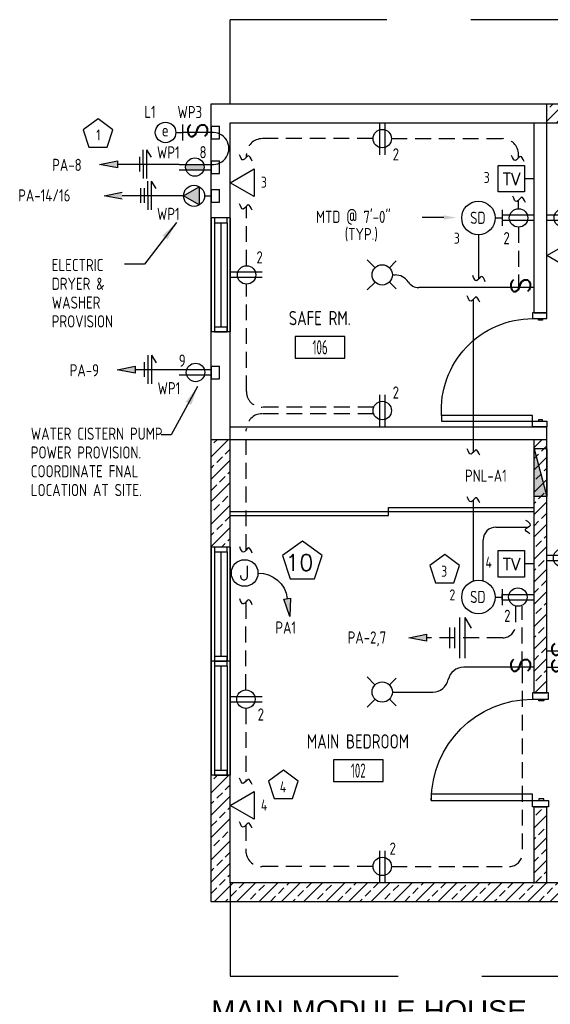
# Model space of a CAD drawing. Header units: inches. Extents: x 23373 to 33923, y 1540 to 5670.
# Tile 56 of 106: x 29141 to 29309, y 2423 to 2734. Entities that reach past the tile are written whole.
import ezdxf
from ezdxf import colors
from ezdxf.entities.mleader import LeaderData, LeaderLine
from ezdxf.enums import TextEntityAlignment as Align
from ezdxf.math import Vec2, Vec3

# ---------------------------------------------------------------- set-up
doc = ezdxf.new("R2010")
doc.units = ezdxf.units.IN
doc.header["$LTSCALE"] = 2
doc.header["$MEASUREMENT"] = 0
for name, pattern in [('DASHED', [0.75, 0.5, -0.25]), ('HIDDEN', [0.375, 0.25, -0.125]), ('HIDDEN2', [0.1875, 0.125, -0.0625])]:
    doc.linetypes.add(name, pattern=pattern)
doc.layers.get('0').update_dxf_attribs({"color": 8, "linetype": 'CONTINUOUS'})
for name, color, linetype in [('1ELEC', 3, 'CONTINUOUS'), ('a-door', 8, 'CONTINUOUS'), ('DIMS', 4, 'CONTINUOUS'), ('eeCtvDist', 5, 'CONTINUOUS'), ('eeEquipment', 4, 'CONTINUOUS'), ('eeFaDist', 4, 'CONTINUOUS'), ('eeLight-LINE', 5, 'CONTINUOUS'), ('eeLightDist', 200, 'CONTINUOUS'), ('eeLightSwitches', 200, 'CONTINUOUS'), ('eeRecepDist', 120, 'CONTINUOUS'), ('eeRecepLINE', 120, 'HIDDEN'), ('eeTelDist', 5, 'CONTINUOUS'), ('EL-ANNO-TEXT', 4, 'CONTINUOUS'), ('G-SYMB', 1, 'CONTINUOUS'), ('Hatch-ExisWalls', 123, 'CONTINUOUS'), ('LABELS', 2, 'CONTINUOUS'), ('RECEP-DIST', 120, 'HIDDEN2'), ('roof', 8, 'DASHED'), ('TEXT', 2, 'CONTINUOUS'), ('Walls', 1, 'CONTINUOUS')]:
    doc.layers.add(name, color=color, linetype=linetype)
doc.layers.add('DIM', color=4, linetype='CONTINUOUS', lineweight=13)
doc.styles.add('100-48', font='archstyl.shx', dxfattribs={"width": 0.9, "height": 4.8})
doc.styles.add('80ANNO', font='romans.shx', dxfattribs={"width": 0.8, "height": 0.08})
doc.styles.add('LAR', font='arial.ttf', dxfattribs={"height": 0.25})
doc.styles.add('MED', font='archstyl.shx', dxfattribs={"width": 0.8, "height": 0.125})
doc.styles.get("Standard").update_dxf_attribs({"font": 'simplex.shx'})
doc.dimstyles.new('Copy of STANDARD', dxfattribs={"dimtxt": 8, "dimasz": 3, "dimexe": 3, "dimexo": 3, "dimgap": 3, "dimtad": 1, "dimrnd": 1, "dimzin": 3, "dimdsep": 46, "dimlunit": 4, "dimtxsty": 'Standard', "dimblk": 'ARCHTICK', "dimcen": 3, "dimdle": 3, "dimadec": 0, "dimazin": 0, "dimtfac": 1, "dimtix": 1, "dimtofl": 0, "dimtmove": 1, "dimatfit": 3, "dimfxl": 3, "dimtolj": 1, "dimtzin": 0, "dimlwd": -1, "dimlwe": -1, "dimarcsym": 0})
pattern_1 = [(45, (62.9446, -40.248), (-3.5355339, 3.5355339), []), (45, (66.48, -40.248), (-3.5355339, 3.5355339), [2.5, -1.25])]

# ---------------------------------------------------------------- blocks, each defined once
blk = doc.blocks.new('AINC-ROOMID')
at = {"layer": 'G-SYMB'}
blk.add_lwpolyline([(-0.2473, -0.3519), (0.2533, -0.3519), (0.2533, -0.1607), (-0.2473, -0.1607)], close=True, dxfattribs=at)
at = {"layer": 'G-SYMB', "color": 4, "linetype": 'Continuous', "style": 'MED', "oblique": -180, "text_generation_flag": 6}
for tag, p in [('%%UROOM-ID', (0, 0.2093)), ('%%USPAN', (0, 0))]:
    blk.add_attdef(tag, text='', height=0.125, rotation=180, dxfattribs=at).set_placement(p, align=Align.MIDDLE)
at = {"layer": 'G-SYMB', "color": 4, "linetype": 'Continuous', "style": 'MED', "text_generation_flag": 6, "width": 0.75}
blk.add_attdef('R-NUM', text='', height=0.125, rotation=180, dxfattribs=at).set_placement((0.003, -0.2563), align=Align.MIDDLE)
blk = doc.blocks.new('AINC-TITLE')
at = {"layer": 'G-SYMB', "color": 4, "linetype": 'Continuous', "style": 'MED', "width": 0.75}
blk.add_text('SCALE:', height=0.125, dxfattribs=at).set_placement((-0.8802, -0.3073))
at = {"layer": 'G-SYMB', "color": 1, "linetype": 'Continuous', "style": 'LAR'}
blk.add_attdef('%%UDRAWING-TITLE', (-0.8951, -0.0717), '', height=0.1875, dxfattribs=at)
at = {"layer": 'G-SYMB', "color": 4, "linetype": 'Continuous', "style": 'MED', "width": 0.75}
blk.add_attdef('SCALE', (-0.2765, -0.3036), '', height=0.125, dxfattribs=at)
blk = doc.blocks.new('Recep-1')
at = {"layer": 'eeRecepDist', "linetype": 'Continuous'}
for p, q in [((0, 0.0176), (0.2108, 0.0176)), ((0, -0.0176), (0.2108, -0.0176))]:
    blk.add_line(p, q, dxfattribs=at)
blk.add_circle((0.1032, 0), 0.0606, dxfattribs=at)
blk = doc.blocks.new('Smoke-Dt')
at = {"layer": 'eeFaDist'}
blk.add_circle((0, 0), 0.1104, dxfattribs=at)
at = {"layer": 'eeFaDist', "style": '100-48', "width": 0.9}
blk.add_text('SD', height=0.08, dxfattribs=at).set_placement((-0.0548, -0.0391))
blk = doc.blocks.new('SP-SW')
at = {"layer": 'eeLightSwitches', "linetype": 'ByBlock'}
blk.add_line((0, 0), (0, 0.1873), dxfattribs=at)
blk.add_text('S', height=0.1272, dxfattribs=at).set_placement((-0.0418, 0.0268))
blk = doc.blocks.new('CEIL-LGT')
at = {"layer": 'eeLightDist', "linetype": 'ByBlock'}
for p, q in [((-0.0477, 0.0477), (-0.0991, 0.0991)), ((0.047, 0.047), (0.0916, 0.0916)), ((-0.047, -0.047), (-0.0987, -0.0987)), ((0.0477, -0.0477), (0.0918, -0.0918))]:
    blk.add_line(p, q, dxfattribs=at)
blk.add_circle((0, 0), 0.0667, dxfattribs=at)
blk = doc.blocks.new('TEL-OUT')
at = {"layer": 'eeTelDist', "linetype": 'ByBlock'}
for p, q in [((0, 0), (0.1574, 0.0909)), ((0.1574, 0.0909), (0.1574, -0.0909)), ((0.1574, -0.0909), (0, 0))]:
    blk.add_line(p, q, dxfattribs=at)
at = {"layer": 'eeTelDist'}
blk.add_line((0, -0.0725), (0, 0.0725), dxfattribs=at)
blk = doc.blocks.new('Wires2A')
at = {"layer": 'eeRecepDist'}
for p, q in [((0, 0.1333), (0, -0.1333)), ((0.0333, 0.1333), (0.0333, -0.1333)), ((0.0333, 0.1333), (0.0768, 0.0641)), ((-0.0667, 0.0681), (-0.0667, -0.0681)), ((-0.0333, 0.0681), (-0.0333, -0.0681))]:
    blk.add_line(p, q, dxfattribs=at)
blk = doc.blocks.new('E-JBOX')
at = {"color": 5, "linetype": 'ByBlock'}
blk.add_circle((0, 0), 0.0625, dxfattribs=at)
at = {"color": 0, "linetype": 'ByBlock'}
blk.add_text('J', height=0.067, dxfattribs=at).set_placement((0, 0.0001), align=Align.MIDDLE)
blk = doc.blocks.new('HR RECEPT')
at = {"layer": 'eeRecepDist', "linetype": 'Continuous'}
blk.add_hatch(color=256, dxfattribs=at).paths.add_polyline_path([(-0.2131, -0.2833), (-0.1716, -0.1701), (-0.2169, -0.1628)])
for p, q in [((-0.1716, -0.1701), (-0.2169, -0.1628)), ((-0.2169, -0.1628), (-0.2131, -0.2833)), ((-0.2131, -0.2833), (-0.1716, -0.1701))]:
    blk.add_line(p, q, dxfattribs=at)
at = {"layer": 'eeRecepDist', "linetype": 'ByBlock'}
blk.add_arc((-0.0063, -0.1893), 0.1894, 88.09486, 173.0878, dxfattribs=at)
blk = doc.blocks.new('CAJA 4X4 LUCES')
at = {"layer": 'eeLight-LINE', "color": 8, "ltscale": 2}
for p, q in [((24065.99, 2814.84), (24061.99, 2814.84)), ((24061.99, 2812.21), (24061.99, 2814.84)), ((24065.99, 2812.21), (24065.99, 2814.84)), ((24061.99, 2812.21), (24065.99, 2812.21))]:
    blk.add_line(p, q, dxfattribs=at)
blk = doc.blocks.new('_ArchTick')
at = {"color": 0, "linetype": 'ByBlock', "const_width": 0.15}
blk.add_lwpolyline([(-0.5, -0.5), (0.5, 0.5)], dxfattribs=at)
blk = doc.blocks.new('30 AMPS')
at = {"layer": 'eeRecepDist'}
for p, q in [((137.6921, 589.4798), (137.7956, 589.5395)), ((137.7956, 589.5395), (137.7956, 589.42)), ((137.7956, 589.42), (137.6921, 589.4798))]:
    blk.add_line(p, q, dxfattribs=at)
at = {"layer": 'eeRecepDist', "linetype": 'Continuous'}
for p, q in [((137.8743, 589.4276), (137.8743, 589.5326)), ((137.8287, 589.4801), (137.8743, 589.4801))]:
    blk.add_line(p, q, dxfattribs=at)
blk.add_circle((137.7613, 589.4801), 0.0692, dxfattribs=at)
at = {"layer": 'eeRecepDist'}
blk.add_solid([(137.6921, 589.4798), (137.7956, 589.5395), (137.7956, 589.42)], dxfattribs=at)
blk = doc.blocks.new('WALL-LGT')
at = {"layer": 'eeLightDist', "linetype": 'ByBlock'}
for p, q in [((-0.0525, 0), (0.0525, 0)), ((0, 0.0456), (0, 0))]:
    blk.add_line(p, q, dxfattribs=at)
blk.add_circle((0, 0.1131), 0.0675, dxfattribs=at)
blk = doc.blocks.new('RECEP-gf')
at = {"layer": 'eeRecepDist'}
blk.add_hatch(color=256, dxfattribs=at).paths.add_polyline_path([(137.8165, 590.8342, 0.073698), (137.8191, 590.8518, 0.073698), (137.8165, 590.8693), (137.7006, 590.8693, 0.073698), (137.698, 590.8518, 0.073698), (137.7006, 590.8342)])
at = {"layer": 'eeRecepDist', "linetype": 'Continuous'}
for p, q in [((137.6553, 590.8693), (137.8662, 590.8693)), ((137.6553, 590.8342), (137.8662, 590.8342))]:
    blk.add_line(p, q, dxfattribs=at)
blk.add_circle((137.7585, 590.8518), 0.0606, dxfattribs=at)

msp = doc.modelspace()

# ---------------------------------------------------------------- hatches: boundary and pattern name
at = {"layer": 'eeEquipment'}
msp.add_hatch(color=256, dxfattribs=at).paths.add_polyline_path([(29303.93408273, 2583.86061838), (29307.94453061, 2583.86061838), (29303.93408273, 2598.89979792)])
at = {"layer": 'eeRecepDist', "linetype": 'Continuous'}
for points in [[(29166.68149761, 2688.75243564), (29172.3606361, 2689.85384651), (29172.3606361, 2687.65102477)], [(29168.13718061, 2678.87038244), (29173.8163191, 2679.9717933), (29173.8163191, 2677.76897157)], [(29172.2067144, 2623.89256552), (29177.88585288, 2624.99397638), (29177.88585288, 2622.79115465)], [(29264.30014441, 2539.24968993), (29269.9792829, 2540.3511008), (29269.9792829, 2538.14827906)]]:
    msp.add_hatch(color=256, dxfattribs=at).paths.add_polyline_path(points)
at = {"layer": 'Hatch-ExisWalls'}
h = msp.add_hatch(dxfattribs=at)
h.set_pattern_fill('ANSI33', color=8, scale=20)
h.set_pattern_definition(pattern_1)
h.paths.add_polyline_path([(29321.94453061, 2707.85917105), (29307.94453061, 2707.85917105), (29307.94453061, 2701.85917105), (29321.94453061, 2701.85917105)])
h.paths.add_polyline_path([(29495.94453061, 2707.85917105), (29465.94453061, 2707.85917105), (29465.94453061, 2701.85917193), (29495.94453061, 2701.85917105)])
h = msp.add_hatch(dxfattribs=at)
h.set_pattern_fill('ANSI33', color=8, scale=20)
h.set_pattern_definition(pattern_1)
h.paths.add_polyline_path([(29307.94453061, 2601.85917105), (29303.94453061, 2601.85917105), (29303.94453061, 2521.85917105), (29307.94453061, 2521.85917105)])
h.paths.add_polyline_path([(29207.94453061, 2601.85917105), (29201.94453061, 2601.85917105), (29201.94453061, 2567.85917116), (29207.94453061, 2567.85917116)])
h.paths.add_polyline_path([(29207.94453061, 2495.85917116), (29201.94453061, 2495.85917116), (29201.94453061, 2455.85917105), (29237.89452804, 2455.85917105), (29237.88846432, 2461.85917105), (29207.94453061, 2461.85917105)])
h.paths.add_polyline_path([(29347.94453061, 2575.85917105), (29343.94453061, 2575.85917105), (29343.94453061, 2537.27265208), (29347.94453061, 2537.27265208)])
h.paths.add_polyline_path([(29413.94453061, 2575.85917105), (29407.94453061, 2575.85917105), (29407.94453061, 2517.70802174, -0.0180996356), (29408.02310236, 2515.53819887, -0.0180996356), (29407.94453061, 2513.36837601), (29407.94453061, 2461.85917105), (29413.94453061, 2461.85917105)])
h = msp.add_hatch(dxfattribs=at)
h.set_pattern_fill('ANSI33', color=8, scale=20)
h.set_pattern_definition(pattern_1)
h.paths.add_polyline_path([(29307.94453061, 2485.85917105), (29303.94453061, 2485.85917105), (29303.94453061, 2461.85917105), (29307.94453061, 2461.85917105)])
h.paths.add_polyline_path([(29307.94453061, 2461.85917105), (29303.94453061, 2461.85917105), (29273.94453061, 2461.85917105), (29273.94453061, 2455.85917105), (29307.94453061, 2455.85917105)])
h.paths.add_polyline_path([(29273.94453061, 2461.85917105), (29237.88846432, 2461.85917105), (29237.89452804, 2455.85917105), (29273.94453061, 2455.85917105)])
h.paths.add_polyline_path([(29324.38885048, 2461.85917105), (29307.94453061, 2461.85917105), (29307.94453061, 2455.85917105), (29324.38885048, 2455.85917105)])
h.paths.add_polyline_path([(29343.94453061, 2461.85917105), (29324.38885048, 2461.85917105), (29324.38885048, 2455.85917105), (29343.94453061, 2455.85917105)])
h.paths.add_polyline_path([(29371.94453061, 2461.85917105), (29349.7934959, 2461.85917105), (29343.94453061, 2461.85917105), (29343.94453061, 2455.85917105), (29371.94453061, 2455.85917105)])
h.paths.add_polyline_path([(29347.94453061, 2501.27265208), (29343.94453061, 2501.27265208), (29343.94453061, 2461.85917105), (29347.94453061, 2461.85917105)])
h.paths.add_polyline_path([(29429.94453061, 2461.85917105), (29407.94453061, 2461.85917105), (29407.94453061, 2455.85917105), (29429.94453061, 2455.85917105)])
h.paths.add_polyline_path([(29465.94453061, 2461.85917105), (29459.94453061, 2461.85917105), (29429.94453061, 2461.85917105), (29429.94453061, 2455.85917105), (29465.94453061, 2455.85917105)])

# ---------------------------------------------------------------- linework, layer by layer
at = {"layer": 'a-door'}
for p, q in [((29201.94453061, 2671.85917105), (29201.94453193, 2635.85917105)), ((29207.94453061, 2671.85917105), (29207.94453061, 2635.85917105)), ((29202.94453061, 2670.35917105), (29202.94453061, 2635.85917304)), ((29204.94453061, 2670.35917105), (29204.94453061, 2637.35917304)), ((29206.94453061, 2670.35917105), (29206.94453061, 2635.85917304)), ((29201.94453061, 2567.85917116), (29201.94453193, 2531.85917116)), ((29202.94453061, 2566.35917116), (29202.94453061, 2531.85917315)), ((29204.94453061, 2566.35917116), (29204.94453061, 2533.35917315)), ((29206.94453061, 2566.35917116), (29206.94453061, 2531.85917315)), ((29207.94453061, 2567.85917116), (29207.94453061, 2531.85917116)), ((29201.94453061, 2531.85917116), (29201.94453193, 2495.85917116)), ((29207.94453061, 2531.85917116), (29207.94453061, 2495.85917116)), ((29202.94453061, 2530.35917116), (29202.94453061, 2495.85917315)), ((29204.94453061, 2530.35917116), (29204.94453061, 2497.35917315)), ((29206.94453061, 2530.35917116), (29206.94453061, 2495.85917315))]:
    msp.add_line(p, q, dxfattribs=at)
at = {"layer": 'a-door', "linetype": 'Continuous', "lineweight": -3}
for p, q in [((29207.94453061, 2579.10917105), (29303.94453061, 2579.10917105)), ((29257.94453061, 2580.35917105), (29303.94453061, 2580.35917105)), ((29257.94453061, 2577.85917105), (29257.94453061, 2580.35917105)), ((29207.94453061, 2577.85917105), (29257.94453061, 2577.85917105))]:
    msp.add_line(p, q, dxfattribs=at)
at = {"layer": 'a-door'}
for points in [[(29202.94453061, 2671.85917105), (29202.94453061, 2670.35917105), (29206.94453061, 2670.35917105), (29206.94453061, 2671.85917105)], [(29202.94453061, 2637.35917304), (29202.94453061, 2635.85917304), (29206.94453061, 2635.85917304), (29206.94453061, 2637.35917304)], [(29202.94453061, 2567.85917116), (29202.94453061, 2566.35917116), (29206.94453061, 2566.35917116), (29206.94453061, 2567.85917116)], [(29202.94453061, 2533.35917315), (29202.94453061, 2531.85917315), (29206.94453061, 2531.85917315), (29206.94453061, 2533.35917315)], [(29202.94453061, 2531.85917116), (29202.94453061, 2530.35917116), (29206.94453061, 2530.35917116), (29206.94453061, 2531.85917116)], [(29202.94453061, 2497.35917315), (29202.94453061, 2495.85917315), (29206.94453061, 2495.85917315), (29206.94453061, 2497.35917315)]]:
    msp.add_lwpolyline(points, close=True, dxfattribs=at)
at = {"layer": 'a-door', "linetype": 'Continuous', "lineweight": -3}
for points in [[(29307.94453061, 2640.06055993), (29307.94453061, 2641.85917105), (29303.44800283, 2641.85917105), (29303.44800283, 2640.06055993)], [(29306.59557228, 2640.06055993), (29306.59557228, 2639.61090716), (29305.24661394, 2639.61090716), (29305.24661394, 2640.06055993)], [(29303.44800283, 2607.65778216), (29303.44800283, 2609.45639327), (29274.67022505, 2609.45639327), (29274.67022505, 2607.65778216)], [(29307.94453061, 2607.65778216), (29307.94453061, 2605.85917105), (29303.44800283, 2605.85917105), (29303.44800283, 2607.65778216)], [(29306.59557228, 2607.65778216), (29306.59557228, 2608.10743493), (29305.24661394, 2608.10743493), (29305.24661394, 2607.65778216)], [(29308.44453061, 2519.85917105), (29308.44453061, 2521.85917105), (29303.44453061, 2521.85917105), (29303.44453061, 2519.85917105)], [(29306.94453061, 2519.85917105), (29306.94453061, 2519.35917105), (29305.44453061, 2519.35917105), (29305.44453061, 2519.85917105)], [(29303.44453061, 2487.85917105), (29303.44453061, 2489.85917105), (29271.44453061, 2489.85917105), (29271.44453061, 2487.85917105)], [(29306.94453061, 2487.85917105), (29306.94453061, 2488.35917105), (29305.44453061, 2488.35917105), (29305.44453061, 2487.85917105)], [(29308.44453061, 2487.85917105), (29308.44453061, 2485.85917105), (29303.44453061, 2485.85917105), (29303.44453061, 2487.85917105)]]:
    msp.add_lwpolyline(points, close=True, dxfattribs=at)
at = {"layer": 'a-door', "linetype": 'Continuous', "lineweight": -3, "extrusion": (0, 0, -1)}
for centre, radius, start, end in [((-29303.48497803, 2611.19351614), 28.86706748, 356.5500487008, 89.9266110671), ((-29303.44453061, 2487.85917105), 32, 0, 90)]:
    msp.add_arc(centre, radius, start, end, dxfattribs=at)
at = {"layer": 'DIMS', "color": 4, "ltscale": 10}
msp.add_line((29207.94453061, 2475.81704344), (29207.94453061, 2477.4890694), dxfattribs=at)
at = {"layer": 'eeCtvDist', "linetype": 'ByBlock'}
for p, q in [((29292.54237503, 2688.43528813), (29300.9167027, 2688.43528813)), ((29292.54237503, 2680.06096046), (29292.54237503, 2688.43528813)), ((29300.9167027, 2688.43528813), (29300.9167027, 2680.06096046)), ((29303.94453061, 2680.69726736), (29303.94453061, 2687.79898123)), ((29303.94453061, 2684.24812429), (29300.9167027, 2684.24812429)), ((29300.9167027, 2680.06096046), (29292.54237503, 2680.06096046)), ((29292.54237503, 2566.79521253), (29300.9167027, 2566.79521253)), ((29292.54237503, 2558.42088486), (29292.54237503, 2566.79521253)), ((29300.9167027, 2566.79521253), (29300.9167027, 2558.42088486)), ((29303.94453061, 2559.05719176), (29303.94453061, 2566.15890563)), ((29303.94453061, 2562.60804869), (29300.9167027, 2562.60804869)), ((29300.9167027, 2558.42088486), (29292.54237503, 2558.42088486))]:
    msp.add_line(p, q, dxfattribs=at)
at = {"layer": 'eeEquipment'}
for p, q in [((29303.93408273, 2583.86061838), (29303.93408273, 2598.89979792)), ((29303.93408273, 2598.89979792), (29307.94453061, 2583.86061838)), ((29307.94453061, 2598.89979792), (29303.93408273, 2598.89979792)), ((29307.94453061, 2598.89979792), (29307.94453061, 2583.86061838)), ((29307.94453061, 2583.86061838), (29303.93408273, 2583.86061838))]:
    msp.add_line(p, q, dxfattribs=at)
at = {"layer": 'eeFaDist'}
for p, q in [((29291.63601074, 2671.85958222), (29293.82465929, 2671.85958222)), ((29293.82465929, 2674.38090534), (29293.82465929, 2669.3382591)), ((29293.82457905, 2554.63088529), (29293.82457905, 2549.58823905)), ((29291.63593051, 2552.10956217), (29293.82457905, 2552.10956217))]:
    msp.add_line(p, q, dxfattribs=at)
at = {"layer": 'eeFaDist', "ltscale": 10}
for p, q in [((29286.33566599, 2666.55923747), (29286.33566599, 2652.47311119)), ((29284.75933014, 2597.92435598), (29284.75933014, 2646.23854627)), ((29284.75933014, 2557.17441686), (29284.75933014, 2582.83983522))]:
    msp.add_line(p, q, dxfattribs=at)
at = {"layer": 'eeFaDist', "ltscale": 2}
for p, q in [((29291.85687421, 2574.19397253), (29301.96714345, 2574.19397253)), ((29287.85687421, 2557.18689769), (29287.85687421, 2570.19397253))]:
    msp.add_line(p, q, dxfattribs=at)
msp.add_arc((29291.85687421, 2570.19397253), 4, 90, 180, dxfattribs=at)
at = {"layer": 'eeFaDist', "ltscale": 10}
for points in [[(29288.50428943, 2651.70502916), (29287.29990294, 2653.33322493), (29285.75004431, 2652.02957371), (29284.54565782, 2653.65776948)], [(29286.73864866, 2645.26217913), (29285.53426217, 2646.89037491), (29283.98440354, 2645.58672368), (29282.78001705, 2647.21491945)], [(29286.73864866, 2596.94798884), (29285.53426217, 2598.57618462), (29283.98440354, 2597.27253339), (29282.78001705, 2598.90072917)], [(29286.73864866, 2581.86346809), (29285.53426217, 2583.49166386), (29283.98440354, 2582.18801264), (29282.78001705, 2583.81620841)], [(29302.60909583, 2572.08236373), (29301.19811507, 2573.53518912), (29302.73616498, 2574.85275157), (29301.32518422, 2576.30557697)]]:
    msp.add_spline(points, degree=3, dxfattribs=at)
at = {"layer": 'eeLight-LINE', "ltscale": 10}
for p, q in [((29259.14405912, 2653.85909104), (29259.99262355, 2653.85909104)), ((29294.95280067, 2649.85917105), (29267.47588487, 2649.85917105)), ((29293.82449882, 2551.26622619), (29293.82465929, 2552.95289815)), ((29294.95280067, 2529.95252381), (29281.67671642, 2529.95252381)), ((29259.14453048, 2522.10909081), (29271.91202397, 2522.10909081))]:
    msp.add_line(p, q, dxfattribs=at)
for centre, radius, start, end in [((29259.99262355, 2648.85909104), 5, 33.7496011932, 90), ((29267.47588487, 2653.85917105), 4, 213.7496011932, 270), ((29281.67671642, 2524.95252381), 5, 90, 167.545942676), ((29271.91202397, 2527.10909081), 5, 270, 347.545942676)]:
    msp.add_arc(centre, radius, start, end, dxfattribs=at)
at = {"layer": 'eeLightSwitches', "ltscale": 2}
msp.add_arc((29202.44482911, 2693.79762671), 5.07090203, 264.3361269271, 95.6629615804, dxfattribs=at)
at = {"layer": 'eeRecepDist'}
for p, q in [((29180.38868976, 2693.32327708), (29180.42789205, 2684.32336246)), ((29181.51367908, 2693.32817737), (29182.99220589, 2690.99854654)), ((29181.51367908, 2693.32817737), (29181.55288137, 2684.32826275)), ((29179.27329022, 2691.11678808), (29179.29331293, 2686.5200509)), ((29179.60398389, 2681.22983459), (29179.6240066, 2676.63309741)), ((29180.72897322, 2681.23473488), (29180.74899592, 2676.63799769)), ((29181.84437275, 2683.44122388), (29181.88357504, 2674.44130926)), ((29182.96936208, 2683.44612417), (29184.44788889, 2681.11649333)), ((29182.96936208, 2683.44612417), (29183.00856437, 2674.44620955)), ((29181.91102895, 2628.46340696), (29181.95023124, 2619.46349234)), ((29183.03601828, 2628.46830725), (29184.51454509, 2626.13867641)), ((29183.03601828, 2628.46830725), (29183.07522057, 2619.46839263)), ((29180.79562941, 2626.25691796), (29180.81565212, 2621.66018077))]:
    msp.add_line(p, q, dxfattribs=at)
at = {"layer": 'eeRecepDist', "linetype": 'Continuous'}
for p, q in [((29166.68149761, 2688.75243564), (29172.3606361, 2689.85384651)), ((29172.3606361, 2687.65102477), (29166.68149761, 2688.75243564)), ((29172.3606361, 2689.85384651), (29172.3606361, 2687.65102477)), ((29168.13718061, 2678.87038244), (29173.8163191, 2679.9717933)), ((29173.8163191, 2677.76897157), (29168.13718061, 2678.87038244)), ((29172.2067144, 2623.89256552), (29177.88585288, 2624.99397638)), ((29177.88585288, 2624.99397638), (29177.88585288, 2622.79115465)), ((29177.88585288, 2622.79115465), (29172.2067144, 2623.89256552)), ((29264.30014441, 2539.24968993), (29269.9792829, 2540.3511008)), ((29269.9792829, 2538.14827906), (29264.30014441, 2539.24968993)), ((29269.9792829, 2540.3511008), (29269.9792829, 2538.14827906))]:
    msp.add_line(p, q, dxfattribs=at)
at = {"layer": 'eeRecepLINE', "ltscale": 10}
for p, q in [((29253.03630705, 2696.90443298), (29218.11032036, 2696.90484878)), ((29258.85181145, 2696.90450278), (29293.99028858, 2696.90429552)), ((29213.11032036, 2691.08453784), (29213.11032036, 2691.90484878)), ((29298.99028858, 2690.85657407), (29298.99028858, 2691.90429552)), ((29213.11008076, 2656.76684324), (29213.11032036, 2675.58301209)), ((29298.99028858, 2674.766843), (29298.99028858, 2677.50340884)), ((29298.98973531, 2668.95133863), (29298.98973531, 2649.85917105)), ((29213.04954487, 2617.04683998), (29213.10526501, 2650.95134276)), ((29253.21890529, 2610.01026506), (29218.02977019, 2610.01026506)), ((29253.21890529, 2612.03862277), (29218.04953812, 2612.03862277)), ((29212.96728928, 2566.9960901), (29213.02977694, 2605.01848227)), ((29212.89918837, 2522.76692324), (29212.94031379, 2550.58208471)), ((29298.02208818, 2549.20133863), (29298.02208818, 2543.24968993)), ((29300.12612219, 2529.95252381), (29300.12612219, 2549.27946026)), ((29294.02208818, 2539.24968993), (29269.9792829, 2539.24968993)), ((29300.12612219, 2529.95252381), (29300.12612219, 2471.02440754)), ((29212.89901823, 2516.95141884), (29212.89877264, 2493.94350635)), ((29212.89877264, 2480.12941297), (29212.89877264, 2472.02488101)), ((29253.03677841, 2467.02458513), (29217.89877264, 2467.02488101)), ((29258.8522828, 2467.02440754), (29296.12612219, 2467.02440754))]:
    msp.add_line(p, q, dxfattribs=at)
at = {"layer": 'eeRecepLINE', "linetype": 'Continuous'}
for p, q in [((29191.82449878, 2688.75243564), (29172.3606361, 2688.75243564)), ((29193.28018178, 2678.87038244), (29173.8163191, 2678.87038244)), ((29191.82457905, 2623.89256552), (29177.88585288, 2623.89256552))]:
    msp.add_line(p, q, dxfattribs=at)
at = {"layer": 'eeRecepLINE', "ltscale": 10}
for centre, radius, start, end in [((29218.11032036, 2691.90484878), 5, 90, 180), ((29293.99028858, 2691.90429552), 5, 0, 90), ((29218.04953812, 2617.03862277), 5, 179.9058376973, 270), ((29218.02977019, 2605.01026506), 5, 90, 179.9058376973), ((29294.02208818, 2543.24968993), 4, 270, 0), ((29217.89877264, 2472.02488101), 5, 180, 270), ((29296.12612219, 2471.02440754), 4, 270, 0)]:
    msp.add_arc(centre, radius, start, end, dxfattribs=at)
at = {"layer": 'eeRecepLINE', "linetype": 'Continuous'}
for points in [[(29214.84221731, 2689.83855078), (29213.63783082, 2691.46674656), (29212.08797218, 2690.16309533), (29210.88358569, 2691.79129111)], [(29300.75083237, 2689.64520172), (29299.54644588, 2691.27339749), (29297.99658725, 2689.96974627), (29296.79220076, 2691.59794204)], [(29301.15891202, 2676.74431953), (29299.95452552, 2678.37251531), (29298.40466689, 2677.06886408), (29297.2002804, 2678.69705986)], [(29214.84221731, 2674.33702504), (29213.63783082, 2675.96522081), (29212.08797218, 2674.66156958), (29210.88358569, 2676.28976536)], [(29214.91963231, 2565.98965331), (29213.71524582, 2567.61784909), (29212.16538718, 2566.31419786), (29210.96100069, 2567.94239364)], [(29214.91963231, 2549.60571758), (29213.71524582, 2551.23391335), (29212.16538718, 2549.93026213), (29210.96100069, 2551.5584579)], [(29214.84221731, 2492.92715874), (29213.63783082, 2494.55535451), (29212.08797218, 2493.25170329), (29210.88358569, 2494.87989906)], [(29214.84221731, 2479.11306536), (29213.63783082, 2480.74126114), (29212.08797218, 2479.43760991), (29210.88358569, 2481.06580569)]]:
    msp.add_spline(points, degree=3, dxfattribs=at)
at = {"layer": 'RECEP-DIST', "linetype": 'Continuous'}
for points in [[(29166.1945899, 2703.14171099), (29161.48801724, 2699.72218579), (29163.28576802, 2694.18927779), (29169.10341178, 2694.18927779), (29170.90116256, 2699.72218579)], [(29230.73043982, 2569.75555345), (29224.4550096, 2565.19618651), (29226.85201065, 2557.81897584), (29234.60886899, 2557.81897584), (29237.00587004, 2565.19618651)], [(29275.69450787, 2565.51858158), (29270.98793521, 2562.09905638), (29272.78568599, 2556.56614838), (29278.60332975, 2556.56614838), (29280.40108053, 2562.09905638)], [(29224.7357792, 2497.39906695), (29220.02920653, 2493.97954175), (29221.82695732, 2488.44663374), (29227.64460107, 2488.44663374), (29229.44235186, 2493.97954175)]]:
    msp.add_lwpolyline(points, close=True, dxfattribs=at)
at = {"layer": 'roof', "ltscale": 53}
for p, q in [((29495.94453061, 2734.47104226), (29207.94453061, 2734.47104226)), ((29207.94453061, 2707.85917105), (29207.94453061, 2734.47104226)), ((29207.94453061, 2461.85917105), (29207.94453061, 2432.40164446)), ((29207.94453061, 2432.40164446), (29495.8203677, 2432.40164446))]:
    msp.add_line(p, q, dxfattribs=at)
at = {"layer": 'Walls'}
for p, q in [((29201.94453061, 2707.85917105), (29321.94453061, 2707.85917105)), ((29201.94453061, 2455.85917105), (29201.94453061, 2707.85917105)), ((29307.94453061, 2641.85917105), (29307.94453061, 2707.85917105)), ((29207.94453061, 2701.85917105), (29321.94453061, 2701.85917105)), ((29207.94453061, 2461.85917105), (29207.94453061, 2701.85917105)), ((29303.94453061, 2641.85917105), (29303.94453061, 2701.85917105)), ((29207.94453061, 2671.85917105), (29201.94453061, 2671.85917105)), ((29303.94453061, 2641.85917105), (29307.94453061, 2641.85917105)), ((29207.94453061, 2635.85917105), (29201.94453193, 2635.85917105)), ((29207.94453061, 2605.85917105), (29307.94453061, 2605.85917105)), ((29307.94453061, 2521.85917105), (29307.94453061, 2605.85917105)), ((29201.94453061, 2601.85917105), (29307.94453061, 2601.85917105)), ((29303.94453061, 2521.85917105), (29303.94453061, 2601.85917105)), ((29207.94453061, 2567.85917116), (29201.94453061, 2567.85917116)), ((29207.94453061, 2531.85917116), (29201.94453061, 2531.85917116)), ((29207.94453061, 2531.85917116), (29201.94453193, 2531.85917116)), ((29303.94453061, 2521.85917105), (29307.94453061, 2521.85917105)), ((29207.94453061, 2495.85917116), (29201.94453193, 2495.85917116)), ((29303.94453061, 2461.65322836), (29303.94453061, 2485.85917105)), ((29303.94453061, 2485.85917105), (29307.94453061, 2485.85917105)), ((29307.94453061, 2461.65322836), (29307.94453061, 2485.85917105)), ((29495.94453061, 2461.85917105), (29207.94453061, 2461.85917105)), ((29501.94453061, 2455.85917105), (29201.94453061, 2455.85917105))]:
    msp.add_line(p, q, dxfattribs=at)

# ---------------------------------------------------------------- block references
ref = msp.add_blockref('AINC-ROOMID', (29236.23274899, 2640.21366782), dxfattribs=dict(xscale=31.40809428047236, yscale=35.94597718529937, zscale=31.40809428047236))
ref.add_attrib('%%USPAN', 'SAFE RM.', dxfattribs={"layer": 'G-SYMB', "color": 4, "linetype": 'Continuous', "height": 4.493247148, "rotation": 180, "style": 'MED', "text_generation_flag": 6, "width": 0.873758}).set_placement((29236.23274899, 2640.21366782), align=Align.MIDDLE)
ref.add_attrib('R-NUM', '106', dxfattribs={"layer": 'G-SYMB', "color": 4, "linetype": 'Continuous', "height": 4.493247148, "rotation": 180, "style": 'MED', "text_generation_flag": 6, "width": 0.655319}).set_placement((29236.32621875, 2631.00072308), align=Align.MIDDLE)
ref = msp.add_blockref('AINC-ROOMID', (29248.29144597, 2506.51480232), dxfattribs=dict(xscale=31.40809428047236, yscale=35.94597718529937, zscale=31.40809428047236))
ref.add_attrib('%%USPAN', 'MAIN BEDROOM', dxfattribs={"layer": 'G-SYMB', "color": 4, "linetype": 'Continuous', "height": 4.4932471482, "rotation": 180, "style": 'MED', "text_generation_flag": 6, "width": 0.873758}).set_placement((29248.29144597, 2506.51480232), align=Align.MIDDLE)
ref.add_attrib('R-NUM', '102', dxfattribs={"layer": 'G-SYMB', "color": 4, "linetype": 'Continuous', "height": 4.493247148, "rotation": 180, "style": 'MED', "text_generation_flag": 6, "width": 0.655319}).set_placement((29248.38491574, 2497.30185757), align=Align.MIDDLE)
at = {"layer": '1ELEC', "xscale": 67.1999705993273, "yscale": 67.1999705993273, "zscale": 67.1999705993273}
msp.add_blockref('E-JBOX', (29212.50244466, 2559.70690768), dxfattribs=at)
at = {"layer": 'DIM', "xscale": 34.92963946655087, "yscale": 34.92963946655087, "zscale": 34.92963946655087}
msp.add_blockref('AINC-TITLE', (29233.2182143, 2420.70445285), dxfattribs=at).add_auto_attribs({'%%UDRAWING-TITLE': '%%UMAIN MODULE HOUSE', 'SCALE': '1/4"=1\'-0"'})
at = {"layer": 'eeEquipment', "xscale": 48, "yscale": 48, "zscale": 48}
msp.add_blockref('30 AMPS', (22583.9764237, -25616.20616154), dxfattribs=at)
at = {"layer": 'eeFaDist', "xscale": 48, "yscale": 48, "zscale": 48}
for p in [(29286.33566599, 2671.85958222), (29286.33558576, 2552.10956217)]:
    msp.add_blockref('Smoke-Dt', p, dxfattribs=at)
at = {"layer": 'eeLight-LINE', "rotation": 270}
for p in [(26389.73338093, 26762.83338657), (26389.73330065, 26751.89775087), (26389.73338093, 26742.82762441), (26389.73338093, 26687.03788075)]:
    msp.add_blockref('CAJA 4X4 LUCES', p, dxfattribs=at)
at = {"layer": 'eeLightDist', "xscale": 48, "yscale": 48, "zscale": 48, "rotation": 89.99999999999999}
msp.add_blockref('WALL-LGT', (29192.95280067, 2698.84377258), dxfattribs=at)
at = {"layer": 'eeLightDist', "xscale": 48, "yscale": 48, "zscale": 48}
for p in [(29255.94405925, 2653.85909104), (29255.94453061, 2522.10909081)]:
    msp.add_blockref('CEIL-LGT', p, dxfattribs=at)
at = {"layer": 'eeLightSwitches', "xscale": 48, "yscale": 48, "zscale": 48, "rotation": 90}
for p in [(29201.94453061, 2698.84377258), (29303.94453061, 2649.85917105), (29316.93626055, 2535.00079358), (29303.94453061, 2529.95252381), (29316.93626055, 2529.85917105)]:
    msp.add_blockref('SP-SW', p, dxfattribs=at)
at = {"layer": 'eeRecepDist', "yscale": 48, "zscale": 48}
for name, p, xscale, rotation in [('Recep-1', (29255.94453061, 2701.85917105), 48, 269.9945491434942), ('Recep-1', (29303.94461084, 2671.85861946), 48, 179.9945491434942), ('Recep-1', (29318.06448216, 2671.85869969), 48, 179.9945491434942), ('Recep-1', (29218.06464263, 2653.85861968), 48, 179.9945491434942), ('Recep-1', (29201.94453061, 2623.04826676), 48, 179.9945491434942), ('Recep-1', (29255.94453061, 2615.97904281), 48, 269.9945491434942), ('Recep-1', (29307.94445038, 2564.48456217), 48, 359.9945491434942), ('HR RECEPT', (29216.70244283, 2559.70690768), -48, 359.3517074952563), ('Recep-1', (29293.82457905, 2552.10956217), 48, 359.9945491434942), ('Recep-1', (29207.94445038, 2519.8596424), 48, 359.9945491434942), ('Recep-1', (29255.94500197, 2471.97928306), 48, 269.9945491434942)]:
    msp.add_blockref(name, p, dxfattribs=dict(at, xscale=xscale, rotation=rotation))
at = {"layer": 'eeRecepDist', "xscale": 48, "yscale": 48, "zscale": 48}
msp.add_blockref('RECEP-gf', (22584.3687098, -25672.976302), dxfattribs=at)
at = {"layer": 'eeRecepLINE', "xscale": 48, "yscale": 48, "zscale": 48}
msp.add_blockref('Wires2A', (29280.39402884, 2539.24968993), dxfattribs=at)
at = {"layer": 'eeTelDist', "xscale": 48, "yscale": 48, "zscale": 48}
for p in [(29207.94453061, 2682.99120243), (29307.94453061, 2659.93912452), (29207.94453061, 2486.28251153)]:
    msp.add_blockref('TEL-OUT', p, dxfattribs=at)

# ---------------------------------------------------------------- texts
at = {"layer": 'eeCtvDist', "color": 4, "style": '100-48', "width": 0.9}
for s, p in [('3', (29288.00576956, 2682.89857922)), ('3', (29278.5692214, 2663.73083226)), ('4', (29288.55999071, 2561.35625176)), ('2', (29277.18433935, 2551.0458628))]:
    msp.add_text(s, height=3.48769622, dxfattribs=at).set_placement(p)
at = {"layer": 'eeCtvDist', "color": 4, "linetype": 'ByBlock'}
for p in [(29296.73356316, 2682.20920615), (29296.73356316, 2560.56913055)]:
    msp.add_text('TV', height=3.84, dxfattribs=at).set_placement(p, align=Align.CENTER)
at = {"layer": 'eeEquipment', "style": '100-48', "width": 0.9}
msp.add_text('PNL-A1', height=3.84, dxfattribs=at).set_placement((29282.08788418, 2588.52004039))
at = {"layer": 'eeEquipment', "ltscale": 10, "char_height": 3.84, "attachment_point": 1, "line_spacing_factor": 0.92678, "style": '100-48'}
for s, insert, width in [('ELECTRIC DRYER & WASHER PROVISION', (29151.59759843, 2658.90513052), 27.6058803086), ('WATER CISTERN PUMP POWER PROVISION. COORDINATE FNAL LOCATION AT SITE.', (29144.97815837, 2605.62550977), 43.1692452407)]:
    msp.add_mtext(s, dxfattribs=dict(at, insert=insert, width=width))
at = {"layer": 'eeLight-LINE', "color": 4, "style": '100-48', "width": 0.9}
for s, p in [('L1', (29180.82728638, 2703.44783387)), ('e', (29186.34348418, 2697.61158455)), ('MTD @ 7\'-0"', (29235.01600449, 2670.27202538)), ('(TYP.)', (29244.10803342, 2664.84025235))]:
    msp.add_text(s, height=3.84, dxfattribs=at).set_placement(p)
at = {"layer": 'eeRecepDist', "style": '100-48', "width": 0.9}
for s, p in [('WP3', (29191.28989369, 2703.37724901)), ('WP1', (29184.8093457, 2690.63573325)), ('8', (29198.24393484, 2690.70333362)), ('2', (29259.25360272, 2690.00627305)), ('PA-8', (29151.7310796, 2686.68756654)), ('PA-14/16', (29140.99050626, 2677.04527292)), ('WP1', (29184.8093457, 2671.22485742)), ('2', (29294.22721398, 2663.54335077)), ('2', (29216.23628677, 2657.48330802)), ('9', (29191.70186838, 2624.86990195)), ('PA-9', (29157.25629638, 2621.82769642)), ('WP1', (29184.9941083, 2616.14309082)), ('2', (29259.25360272, 2614.79803812)), ('2', (29294.45179852, 2544.27187161)), ('PA1', (29222.21050468, 2540.55924427)), ('PA-2,7', (29245.03890706, 2537.42214997)), ('2', (29216.62623295, 2513.10322342)), ('2', (29258.26311133, 2470.74622873))]:
    msp.add_text(s, height=3.84, dxfattribs=at).set_placement(p)
at = {"layer": 'eeTelDist', "color": 4, "style": '100-48', "width": 0.9}
for s, p in [('3', (29217.63409407, 2681.38813982)), ('4', (29217.63409407, 2484.67944892))]:
    msp.add_text(s, height=3.48769622, dxfattribs=at).set_placement(p)
at = {"layer": 'EL-ANNO-TEXT', "style": '100-48', "width": 0.9}
msp.add_text('1', height=3.48769622, dxfattribs=at).set_placement((29165.65100269, 2696.33575596))
at = {"layer": 'EL-ANNO-TEXT', "style": '80ANNO'}
msp.add_text('10', height=5.12, dxfattribs=at).set_placement((29225.38560756, 2560.44389358))
at = {"layer": 'LABELS', "style": '100-48', "width": 0.9}
for s, p in [('3', (29274.5720998, 2558.53483668)), ('4', (29223.61337113, 2490.41532204))]:
    msp.add_text(s, height=3.48769622, dxfattribs=at).set_placement(p)

# ---------------------------------------------------------------- leaders
at = {"layer": 'eeLight-LINE', "color": 1, "ltscale": 2}
ml = msp.add_multileader_mtext('Standard', dxfattribs=at)
ml.set_content('', color=1)
ml.set_leader_properties()
ml.build(insert=Vec2(0, 0))
ml.multileader.update_dxf_attribs({"text_right_attachment_type": 6, "dogleg_length": 0.36})
ctx = ml.context
ctx.base_point, ctx.char_height, ctx.landing_gap_size, ctx.plane_origin = Vec3(29268.42895251, 2672.10536721), 0.18, 0.09, Vec3(29275.24117737, 2661.31908927)
ctx.right_attachment, ctx.text_align_type = 6, 2
notes = []
notes.append((ctx, [(0, (1, 1, 0), (29269.86732414, 2672.01536721), (-1, 0), 1.25837163, [(0, [(29279.36386248, 2671.97868718)], 0, [])])]))
ctx.mtext.insert, ctx.mtext.alignment, ctx.mtext.flow_direction = Vec3(29268.51895251, 2672.19536721), 3, 5
at = {"layer": 'TEXT', "ltscale": 10}
for points in [[(29190.97908382, 2670.44552892), (29180.87395935, 2657.23312274), (29174.57592407, 2657.23312274)], [(29197.63817136, 2618.56205608), (29189.33927231, 2603.31557586), (29186.19025467, 2603.31557586)]]:
    msp.add_leader(points, dimstyle='Copy of STANDARD', override={"dimasz": 6, "dimtad": 0}, dxfattribs=at)
for ctx, leaders in notes:
    for number, flags, end, landing, length, lines in leaders:
        leader = LeaderData()
        leader.index, (leader.has_last_leader_line, leader.has_dogleg_vector, leader.attachment_direction) = number, flags
        leader.last_leader_point, leader.dogleg_vector, leader.dogleg_length = Vec3(end), Vec3(landing), length
        for number, points, colour, breaks in lines:
            line = LeaderLine()
            line.index, line.vertices, line.color, line.breaks = number, Vec3.list(points), colors.encode_raw_color(colour), breaks
            leader.lines.append(line)
        ctx.leaders.append(leader)

doc.saveas('drawing.dxf')
